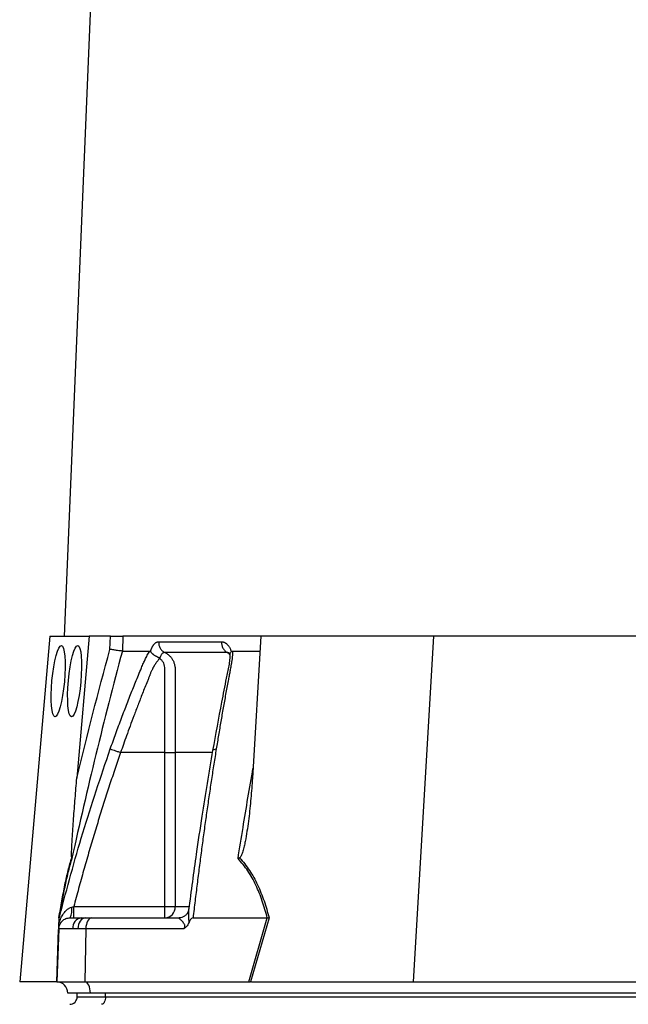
# Model space of a CAD drawing. Header units: millimetres. Extents: x 540 to 1430, y 615 to 2661.
# Tile 6 of 12: x 821 to 982, y 1114 to 1376. Entities that reach past the tile are written whole.
import ezdxf

# ---------------------------------------------------------------- set-up
doc = ezdxf.new("R2010")
doc.units = ezdxf.units.MM

msp = doc.modelspace()

# ---------------------------------------------------------------- linework, layer by layer
at = {"color": 7, "linetype": 'Continuous', "lineweight": 25}
for p, q in [((863.63, 1953.86), (832.39, 1211.91)), ((828.66, 1211.91), (820.61, 1119.91)), ((828.66, 1211.91), (839.11, 1211.91)), ((839.11, 1211.91), (835.81, 1174.12)), ((844.72, 1211.91), (839.11, 1211.91)), ((844.59, 1208.36), (844.72, 1211.91)), ((848.04, 1211.91), (847.9, 1207.91)), ((884.71, 1211.91), (848.04, 1211.91)), ((884.71, 1211.91), (882.49, 1174.12)), ((930.65, 1211.91), (884.71, 1211.91)), ((930.65, 1211.91), (925.24, 1119.91)), ((988.4, 1211.91), (930.65, 1211.91)), ((855.39, 1207.78), (855.43, 1207.91)), ((876.84, 1207.91), (876.89, 1207.78)), ((877.19, 1207.91), (884.48, 1207.91)), ((859.24, 1180.91), (847.44, 1180.91)), ((859.24, 1139.91), (859.24, 1180.91)), ((861.93, 1180.91), (861.93, 1139.91)), ((834.98, 1139.91), (859.24, 1139.91)), ((859.24, 1136.91), (859.24, 1139.91)), ((859.24, 1139.91), (861.93, 1139.91)), ((831.1, 1136.91), (831.25, 1137.47)), ((831.18, 1137.22), (831.1, 1136.89)), ((833.99, 1136.91), (836.97, 1136.91)), ((836.97, 1136.91), (838.02, 1136.91)), ((838.02, 1136.91), (839.7, 1136.91)), ((839.7, 1136.91), (863.02, 1136.91)), ((866.7, 1136.91), (886.43, 1136.91)), ((881.52, 1119.91), (886.45, 1136.91)), ((886.92, 1136.93), (881.99, 1119.91)), ((830.99, 1134.02), (830.5, 1119.91)), ((834.75, 1134.02), (830.99, 1134.02)), ((836.08, 1134.02), (834.75, 1134.02)), ((838.2, 1134.02), (836.08, 1134.02)), ((838.2, 1134.02), (837.95, 1119.91)), ((864.23, 1134.02), (838.2, 1134.02)), ((830.4, 1119.91), (820.61, 1119.91)), ((830.5, 1119.91), (837.95, 1119.91)), ((837.95, 1119.91), (881.52, 1119.91)), ((882.23, 1119.91), (925.24, 1119.91)), ((925.24, 1119.91), (985.77, 1119.91)), ((839.4, 1116.91), (833.4, 1116.91)), ((835.9, 1115.91), (835.9, 1116.91)), ((1084.4, 1116.91), (839.4, 1116.91)), ((843.4, 1115.91), (843.4, 1116.91)), ((835.9, 1115.91), (843.4, 1115.91)), ((843.4, 1115.91), (1082.9, 1115.91))]:
    msp.add_line(p, q, dxfattribs=at)
at = {"color": 8, "linetype": 'Continuous', "lineweight": 25}
for p, q in [((861.93, 1139.91), (865.5, 1139.91)), ((830.45, 1119.91), (830.94, 1133.85))]:
    msp.add_line(p, q, dxfattribs=at)
at = {"color": 7, "linetype": 'Continuous', "lineweight": 25, "flags": 128}
for points in [[(838.02, 1136.91), (837.65, 1136.86), (837.29, 1136.69), (836.96, 1136.43), (836.67, 1136.07), (836.43, 1135.63), (836.25, 1135.13), (836.13, 1134.59), (836.08, 1134.02)], [(839.7, 1136.91), (839.41, 1136.86), (839.13, 1136.69), (838.88, 1136.43), (838.65, 1136.07), (838.47, 1135.63), (838.33, 1135.13), (838.23, 1134.59), (838.2, 1134.02)], [(839.4, 1116.91), (839.37, 1117.48), (839.29, 1118.03), (839.16, 1118.54), (838.98, 1118.99), (838.76, 1119.37), (838.51, 1119.65), (838.24, 1119.83), (837.95, 1119.91)], [(843.4, 1115.91), (843.38, 1115.52), (843.32, 1115.15), (843.23, 1114.8), (843.1, 1114.5), (842.95, 1114.25), (842.78, 1114.06), (842.59, 1113.95), (842.4, 1113.91)]]:
    msp.add_lwpolyline(points, dxfattribs=at)
at = {"color": 7, "linetype": 'Continuous', "lineweight": 25}
for centre, radius, start, end in [((829.5, 1139.11), 5, 333.9401, 7.8241), ((859.08, 1139.76), 2.86, 273.3139, 2.9688), ((837.4, 1134.28), 2.67, 99.4576, 185.6665), ((830.4, 1116.91), 3, 88.9569, 90), ((830.4, 1116.91), 3, 0, 88), ((833.9, 1115.91), 2, 270, 0)]:
    msp.add_arc(centre, radius, start, end, dxfattribs=at)
for centre in [(830.84, 1199.91), (835.21, 1199.91)]:
    msp.add_ellipse(centre, major_axis=(0.85, 9.5), ratio=0.173383, dxfattribs=at)
msp.add_ellipse((880.9, 1116.91), major_axis=(13.24, 0.32), ratio=0.225259, start_param=1.464851, end_param=1.483057, dxfattribs=at)
for points, knots in [([(844.72, 1211.91), (845.06, 1211.91), (845.4, 1211.91), (846.09, 1211.91), (846.41, 1211.91), (846.87, 1211.91), (847.01, 1211.91), (847.27, 1211.91), (847.4, 1211.91), (847.74, 1211.91), (847.92, 1211.91), (848.04, 1211.91)], [0, 0, 0, 0, 0.25, 0.25, 0.5, 0.5, 0.625, 0.625, 0.75, 0.75, 1, 1, 1, 1]), ([(847.91, 1207.91), (845.45, 1198.76), (843.11, 1189.58), (838.63, 1171.16), (836.5, 1161.93), (834.47, 1152.67)], [0, 0, 0, 0, 0.5, 0.5, 1, 1, 1, 1]), ([(847.9, 1207.91), (847.78, 1207.92), (847.6, 1207.94), (847.15, 1207.99), (846.88, 1208.03), (846.43, 1208.09), (846.27, 1208.11), (845.95, 1208.16), (845.78, 1208.18), (845.44, 1208.23), (845.27, 1208.26), (844.93, 1208.31), (844.76, 1208.33), (844.59, 1208.36)], [0, 0, 0, 0, 0.25, 0.25, 0.5, 0.5, 0.625, 0.625, 0.75, 0.75, 0.875, 0.875, 1, 1, 1, 1]), ([(844.69, 1181.87), (844.94, 1182.56), (845.42, 1183.93), (846.17, 1185.98), (846.92, 1188.02), (847.67, 1190.04), (848.66, 1192.66), (849.9, 1195.86), (851.16, 1199.01), (852.19, 1201.53), (852.81, 1203.02), (853.25, 1204.08), (853.51, 1204.68), (853.74, 1205.19), (853.98, 1205.7), (854.24, 1206.22), (854.54, 1206.79), (854.85, 1207.36), (855.06, 1207.73), (855.17, 1207.91)], [0, 0, 0, 0, 0.0777766, 0.1551997, 0.2322716, 0.3089948, 0.3853718, 0.5305262, 0.6744738, 0.7474235, 0.8196146, 0.8463831, 0.8697605, 0.889755, 0.9063828, 0.929523, 0.9527995, 0.9762724, 1, 1, 1, 1]), ([(855.17, 1207.91), (855.19, 1207.91), (855.22, 1207.91), (855.27, 1207.89), (855.31, 1207.86), (855.35, 1207.83), (855.38, 1207.79), (855.39, 1207.78)], [0, 0, 0, 0, 0.212576, 0.416535, 0.614103, 0.807726, 1, 1, 1, 1]), ([(855.43, 1207.91), (855.45, 1207.98), (855.49, 1208.11), (855.56, 1208.3), (855.64, 1208.49), (855.71, 1208.66), (855.79, 1208.83), (855.87, 1208.99), (855.95, 1209.15), (856.04, 1209.29), (856.13, 1209.43), (856.22, 1209.56), (856.32, 1209.68), (856.41, 1209.79), (856.55, 1209.93), (856.71, 1210.08), (856.92, 1210.21), (857.12, 1210.31), (857.33, 1210.37), (857.48, 1210.38), (857.55, 1210.38)], [0, 0, 0, 0, 0.044249, 0.088103, 0.131644, 0.174955, 0.21812, 0.261226, 0.304357, 0.347601, 0.391041, 0.434763, 0.478847, 0.523375, 0.568424, 0.654803, 0.740537, 0.826241, 0.912528, 1, 1, 1, 1]), ([(857.55, 1210.38), (857.54, 1210.1), (857.57, 1209.8), (857.7, 1209.22), (857.82, 1208.93), (858.11, 1208.41), (858.3, 1208.18), (858.71, 1207.79), (858.94, 1207.63), (859.17, 1207.52)], [0, 0, 0, 0, 0.25, 0.25, 0.5, 0.5, 0.75, 0.75, 1, 1, 1, 1]), ([(877.19, 1207.91), (877.19, 1207.81), (877.19, 1207.6), (877.18, 1207.28), (877.17, 1206.97), (877.16, 1206.65), (877.13, 1206.33), (877.1, 1206.01), (877.07, 1205.68), (877.03, 1205.36), (876.96, 1204.94), (876.86, 1204.35), (876.7, 1203.49), (876.5, 1202.44), (876.27, 1201.23), (875.89, 1199.21), (875.37, 1196.39), (874.72, 1192.79), (874.09, 1189.17), (873.48, 1185.54), (873.08, 1183.1), (872.88, 1181.87)], [0, 0, 0, 0, 0.0134228, 0.0267382, 0.0399565, 0.0530881, 0.0661437, 0.0791341, 0.0920702, 0.1049632, 0.1178244, 0.141662, 0.1728313, 0.2170572, 0.2634911, 0.3121266, 0.4491557, 0.58733, 0.7237611, 0.8613131, 1, 1, 1, 1]), ([(874.28, 1210.38), (874.27, 1210.1), (874.3, 1209.8), (874.42, 1209.22), (874.53, 1208.93), (874.8, 1208.41), (874.98, 1208.18), (875.36, 1207.79), (875.57, 1207.63), (875.79, 1207.52)], [0, 0, 0, 0, 0.25, 0.25, 0.5, 0.5, 0.75, 0.75, 1, 1, 1, 1]), ([(874.28, 1210.38), (874.32, 1210.38), (874.41, 1210.38), (874.55, 1210.36), (874.68, 1210.34), (874.81, 1210.31), (874.94, 1210.26), (875.06, 1210.21), (875.19, 1210.15), (875.31, 1210.07), (875.44, 1209.99), (875.6, 1209.87), (875.78, 1209.7), (876, 1209.47), (876.2, 1209.21), (876.38, 1208.93), (876.55, 1208.62), (876.71, 1208.28), (876.8, 1208.03), (876.84, 1207.91)], [0, 0, 0, 0, 0.043919, 0.087472, 0.13073, 0.173768, 0.216664, 0.259492, 0.30233, 0.345255, 0.388344, 0.431671, 0.51489, 0.596546, 0.677156, 0.757259, 0.837405, 0.91814, 1, 1, 1, 1]), ([(876.89, 1207.78), (876.9, 1207.79), (876.93, 1207.82), (876.98, 1207.85), (877.03, 1207.88), (877.08, 1207.9), (877.14, 1207.91), (877.17, 1207.91), (877.19, 1207.91)], [0, 0, 0, 0, 0.160202, 0.321039, 0.484027, 0.650625, 0.822199, 1, 1, 1, 1]), ([(857.74, 1205.88), (857.68, 1205.81), (857.56, 1205.67), (857.39, 1205.46), (857.22, 1205.24), (857.06, 1205.02), (856.9, 1204.8), (856.75, 1204.58), (856.61, 1204.36), (856.47, 1204.15), (856.34, 1203.93), (856.21, 1203.72), (856.1, 1203.51), (855.99, 1203.3), (855.86, 1203.06), (855.73, 1202.77), (855.58, 1202.44), (855.43, 1202.1), (855.3, 1201.77), (855.2, 1201.49), (855.11, 1201.25), (855.01, 1201.01), (854.89, 1200.7), (854.73, 1200.32), (854.39, 1199.48), (853.9, 1198.24), (853.26, 1196.64), (852.66, 1195.1), (851.9, 1193.11), (850.99, 1190.73), (849.97, 1187.99), (849.04, 1185.45), (848.21, 1183.11), (847.69, 1181.62), (847.44, 1180.91)], [0, 0, 0, 0, 0.010662, 0.021198, 0.031594, 0.041839, 0.051919, 0.061821, 0.071533, 0.08104, 0.09033, 0.099392, 0.108213, 0.116783, 0.125091, 0.138719, 0.152205, 0.165558, 0.178786, 0.1919, 0.198167, 0.207477, 0.219813, 0.235151, 0.25346, 0.319418, 0.382864, 0.443812, 0.502275, 0.618272, 0.726011, 0.825493, 0.916782, 1, 1, 1, 1]), ([(855.39, 1207.78), (855.41, 1207.75), (855.45, 1207.69), (855.52, 1207.6), (855.59, 1207.51), (855.68, 1207.43), (855.76, 1207.34), (855.85, 1207.26), (855.94, 1207.18), (856.03, 1207.11), (856.18, 1206.99), (856.39, 1206.84), (856.66, 1206.68), (856.91, 1206.53), (857.14, 1206.41), (857.35, 1206.31), (857.52, 1206.22), (857.66, 1206.15), (857.77, 1206.08), (857.83, 1206.03), (857.86, 1206.01)], [0, 0, 0, 0, 0.048652, 0.096489, 0.14339, 0.189242, 0.233941, 0.277392, 0.319512, 0.360225, 0.399465, 0.506174, 0.603082, 0.689684, 0.765815, 0.831582, 0.887296, 0.933441, 0.970686, 1, 1, 1, 1]), ([(859.17, 1207.52), (859.15, 1207.52), (859.09, 1207.52), (859.01, 1207.51), (858.92, 1207.49), (858.84, 1207.46), (858.76, 1207.42), (858.68, 1207.37), (858.6, 1207.31), (858.49, 1207.21), (858.34, 1207.04), (858.19, 1206.81), (858.07, 1206.57), (857.98, 1206.35), (857.92, 1206.17), (857.89, 1206.05), (857.88, 1206)], [0, 0, 0, 0, 0.053313, 0.106595, 0.159871, 0.213165, 0.266504, 0.319912, 0.373414, 0.427035, 0.564482, 0.685233, 0.789261, 0.876464, 0.946724, 1, 1, 1, 1]), ([(859.24, 1180.91), (859.24, 1185.14), (859.24, 1189.38), (859.24, 1195.72), (859.24, 1198.37), (859.24, 1201.28), (859.24, 1202.2), (859.24, 1202.6), (859.24, 1202.87), (859.24, 1203), (859.23, 1203.4), (859.2, 1203.66), (859.09, 1204.17), (859.01, 1204.42), (858.79, 1204.89), (858.65, 1205.12), (858.41, 1205.41), (858.32, 1205.51), (858.13, 1205.68), (858.02, 1205.75), (857.9, 1205.81)], [0, 0, 0, 0, 0.5, 0.5, 0.75, 0.8125, 0.84375, 0.859375, 0.859375, 0.875, 0.875, 0.90625, 0.90625, 0.9375, 0.9375, 0.96875, 0.96875, 0.984375, 0.984375, 1, 1, 1, 1]), ([(875.79, 1207.52), (875.07, 1207.52), (873.57, 1207.52), (871.43, 1207.52), (869.23, 1207.52), (867.77, 1207.52), (866.27, 1207.52), (864.85, 1207.52), (862.84, 1207.52), (860.99, 1207.52), (859.75, 1207.52), (859.17, 1207.52)], [0.7589111, 0.7589111, 0.7589111, 0.7589111, 0.7820302, 0.8131687, 0.8443073, 0.8754458, 0.8754458, 0.9065844, 0.9377229, 0.9688615, 0.9919807, 0.9919807, 0.9919807, 0.9919807]), ([(859.17, 1207.52), (859.42, 1207.41), (859.66, 1207.27), (860.12, 1206.95), (860.33, 1206.78), (860.72, 1206.38), (860.9, 1206.16), (861.21, 1205.7), (861.35, 1205.45), (861.59, 1204.94), (861.68, 1204.66), (861.83, 1204.11), (861.88, 1203.83), (861.92, 1203.4), (861.92, 1203.25), (861.93, 1202.96), (861.92, 1202.82), (861.92, 1202.38), (861.93, 1199.77), (861.93, 1197.16), (861.93, 1190.2), (861.93, 1185.55), (861.93, 1180.91)], [0, 0, 0, 0, 0.03125, 0.03125, 0.0625, 0.0625, 0.09375, 0.09375, 0.125, 0.125, 0.15625, 0.15625, 0.1875, 0.1875, 0.203125, 0.203125, 0.21875, 0.21875, 0.25, 0.5, 0.5, 1, 1, 1, 1]), ([(876.48, 1207.17), (876.48, 1206.66), (876.47, 1205.67), (876.13, 1203.48), (875.52, 1200.73), (874.9, 1197.51), (873.65, 1191.11), (872.69, 1185.73), (871.92, 1181.43)], [0, 0, 0, 0, 0.070619, 0.136083, 0.264009, 0.386701, 0.509381, 1, 1, 1, 1]), ([(876.2, 1207.41), (876.19, 1207.42), (876.17, 1207.43), (876.33, 1207.18), (876.43, 1206.97), (876.46, 1206.85), (876.47, 1206.84)], [0, 0, 0, 0, 0.329075, 0.738522, 0.993128, 1, 1, 1, 1]), ([(876.51, 1206.9), (876.51, 1207.03), (876.51, 1207.32), (876.75, 1207.61), (876.89, 1207.78)], [0, 0, 0, 0, 0.447464, 1, 1, 1, 1]), ([(844.69, 1181.87), (844.76, 1181.85), (844.88, 1181.81), (845.22, 1181.69), (845.44, 1181.61), (845.95, 1181.43), (846.24, 1181.33), (846.85, 1181.12), (847.15, 1181.01), (847.44, 1180.91)], [0, 0, 0, 0, 0.25, 0.25, 0.5, 0.5, 0.75, 0.75, 1, 1, 1, 1]), ([(872.88, 1181.87), (872.77, 1181.2), (872.56, 1179.86), (872.24, 1177.84), (871.92, 1175.8), (871.61, 1173.75), (871.3, 1171.69), (870.99, 1169.61), (870.69, 1167.52), (870.38, 1165.42), (870.08, 1163.31), (869.79, 1161.18), (869.49, 1159.04), (869.2, 1156.88), (868.92, 1154.72), (868.63, 1152.54), (868.35, 1150.34), (868.07, 1148.14), (867.79, 1145.92), (867.51, 1143.68), (867.24, 1141.44), (866.97, 1139.18), (866.79, 1137.67), (866.7, 1136.91)], [0, 0, 0, 0, 0.045336, 0.090894, 0.136674, 0.182678, 0.228907, 0.275362, 0.322044, 0.368954, 0.416093, 0.463462, 0.511063, 0.558896, 0.606962, 0.655262, 0.703798, 0.752569, 0.801578, 0.850824, 0.900309, 0.950034, 1, 1, 1, 1]), ([(847.44, 1180.91), (847.2, 1180.2), (846.7, 1178.78), (845.97, 1176.63), (845.24, 1174.46), (844.52, 1172.28), (843.8, 1170.08), (843.09, 1167.86), (842.39, 1165.62), (841.69, 1163.37), (840.99, 1161.1), (840.3, 1158.82), (839.62, 1156.51), (838.94, 1154.19), (838.27, 1151.85), (837.6, 1149.5), (836.93, 1147.13), (836.28, 1144.74), (835.62, 1142.33), (835.2, 1140.72), (834.98, 1139.91)], [0, 0, 0, 0, 0.052635, 0.105608, 0.158921, 0.212573, 0.266566, 0.320902, 0.37558, 0.430604, 0.485973, 0.541688, 0.597751, 0.654162, 0.710923, 0.768034, 0.825496, 0.883311, 0.941478, 1, 1, 1, 1]), ([(859.24, 1180.91), (859.8, 1180.91), (860.35, 1180.91), (861.3, 1180.91), (861.68, 1180.91), (861.93, 1180.91)], [0, 0, 0, 0, 0.5, 0.5, 1, 1, 1, 1]), ([(871.92, 1181.43), (870.94, 1175.62), (869.41, 1166.49), (867.3, 1152.36), (866.19, 1144.04), (865.54, 1139.1)], [0, 0, 0, 0, 0.416032, 0.653325, 1, 1, 1, 1]), ([(834.44, 1152.91), (834.43, 1152.96), (834.42, 1153.04), (834.41, 1153.21), (834.41, 1153.31), (834.4, 1153.6), (834.4, 1153.81), (834.41, 1154.44), (834.43, 1154.87), (834.47, 1155.74), (834.49, 1156.18), (834.53, 1157.07), (834.56, 1157.51), (834.64, 1158.85), (834.69, 1159.74), (834.81, 1161.53), (834.88, 1162.42), (835.07, 1165.11), (835.21, 1166.91), (835.5, 1170.51), (835.65, 1172.31), (835.81, 1174.12)], [0, 0, 0, 0, 0.015625, 0.015625, 0.03125, 0.03125, 0.0625, 0.0625, 0.125, 0.125, 0.1875, 0.1875, 0.25, 0.25, 0.375, 0.375, 0.5, 0.5, 0.75, 0.75, 1, 1, 1, 1]), ([(882.49, 1174.12), (882.38, 1172.31), (882.25, 1170.51), (881.93, 1166.91), (881.74, 1165.11), (881.4, 1162.41), (881.28, 1161.52), (881.01, 1159.72), (880.87, 1158.83), (880.62, 1157.5), (880.53, 1157.05), (880.34, 1156.17), (880.24, 1155.73), (880.01, 1154.86), (879.89, 1154.43), (879.66, 1153.8), (879.57, 1153.59), (879.42, 1153.3), (879.37, 1153.21), (879.25, 1153.04), (879.18, 1152.96), (879.09, 1152.91)], [0, 0, 0, 0, 0.25, 0.25, 0.5, 0.5, 0.625, 0.625, 0.75, 0.75, 0.8125, 0.8125, 0.875, 0.875, 0.9375, 0.9375, 0.96875, 0.96875, 0.984375, 0.984375, 1, 1, 1, 1]), ([(831.05, 1136.93), (831.29, 1138.47), (831.54, 1139.98), (831.94, 1142.17), (832.07, 1142.9), (832.35, 1144.32), (832.49, 1145.01), (832.91, 1147.05), (833.2, 1148.34), (833.66, 1150.15), (833.81, 1150.74), (834.12, 1151.86), (834.28, 1152.4), (834.44, 1152.91)], [0, 0, 0, 0, 0.25, 0.25, 0.375, 0.375, 0.5, 0.5, 0.75, 0.75, 0.875, 0.875, 1, 1, 1, 1]), ([(879.09, 1152.91), (879.57, 1152.4), (880.02, 1151.86), (880.89, 1150.74), (881.31, 1150.15), (882.51, 1148.34), (883.22, 1147.05), (884.19, 1145.01), (884.49, 1144.32), (885.06, 1142.9), (885.33, 1142.17), (886.09, 1139.98), (886.53, 1138.47), (886.92, 1136.93)], [0, 0, 0, 0, 0.125, 0.125, 0.25, 0.25, 0.5, 0.5, 0.625, 0.625, 0.75, 0.75, 1, 1, 1, 1]), ([(834.47, 1152.67), (834.15, 1151.67), (833.84, 1150.57), (833.25, 1148.21), (832.96, 1146.95), (832.53, 1144.94), (832.39, 1144.25), (832.12, 1142.84), (831.99, 1142.12), (831.59, 1139.94), (831.34, 1138.44), (831.1, 1136.91)], [0, 0, 0, 0, 0.25, 0.25, 0.5, 0.5, 0.625, 0.625, 0.75, 0.75, 1, 1, 1, 1]), ([(886.43, 1136.91), (886.05, 1138.44), (885.62, 1139.94), (884.87, 1142.12), (884.6, 1142.84), (884.03, 1144.25), (883.73, 1144.94), (882.77, 1146.95), (882.07, 1148.21), (880.49, 1150.57), (879.62, 1151.67), (878.67, 1152.67)], [0, 0, 0, 0, 0.25, 0.25, 0.375, 0.375, 0.5, 0.5, 0.75, 0.75, 1, 1, 1, 1]), ([(831.05, 1135.5), (831.2, 1135.97), (831.38, 1136.41), (831.79, 1137.26), (832.02, 1137.67), (832.56, 1138.43), (832.86, 1138.79), (833.39, 1139.25), (833.58, 1139.4), (833.99, 1139.63), (834.21, 1139.73), (834.46, 1139.79)], [0, 0, 0, 0, 0.25, 0.25, 0.5, 0.5, 0.75, 0.75, 0.875, 0.875, 1, 1, 1, 1]), ([(834.98, 1136.91), (834.98, 1136.91), (834.98, 1136.99), (834.98, 1137.29), (834.98, 1137.51), (834.98, 1138.07), (834.98, 1138.4), (834.98, 1139.13), (834.98, 1139.52), (834.98, 1139.91)], [0, 0, 0, 0, 0.25, 0.25, 0.5, 0.5, 0.75, 0.75, 1, 1, 1, 1]), ([(865.49, 1139.03), (865.47, 1138.9), (865.43, 1138.6), (865.1, 1137.95), (864.49, 1137.35), (863.76, 1136.99), (863.18, 1136.89), (862.99, 1136.91), (862.97, 1136.92)], [0, 0, 0, 0, 0.137032, 0.338566, 0.56125, 0.79061, 0.980233, 1, 1, 1, 1]), ([(865.58, 1139.42), (865.58, 1139.42), (865.57, 1139.39), (865.55, 1139.29), (865.54, 1139.17), (865.53, 1139.1)], [0, 0, 0, 0, 0.012098, 0.366126, 1, 1, 1, 1]), ([(830.99, 1134.02), (831.01, 1134.36), (831.08, 1134.73), (831.39, 1135.45), (831.62, 1135.79), (832.2, 1136.35), (832.55, 1136.57), (833.27, 1136.85), (833.65, 1136.91), (833.99, 1136.91)], [0, 0, 0, 0, 0.25, 0.25, 0.5, 0.5, 0.75, 0.75, 1, 1, 1, 1]), ([(830.99, 1134.02), (831, 1134.06), (831, 1134.1), (831, 1134.19), (831, 1134.23), (831.01, 1134.38), (831.01, 1134.49), (831.02, 1134.74), (831.03, 1134.88), (831.04, 1135.18), (831.04, 1135.34), (831.05, 1135.5)], [0, 0, 0, 0, 0.125, 0.125, 0.25, 0.25, 0.5, 0.5, 0.75, 0.75, 1, 1, 1, 1]), ([(831.05, 1135.5), (831.06, 1135.81), (831.07, 1136.11), (831.08, 1136.51), (831.09, 1136.63), (831.09, 1136.78), (831.09, 1136.83), (831.1, 1136.89), (831.1, 1136.91), (831.1, 1136.91)], [0, 0, 0, 0, 0.5, 0.5, 0.75, 0.75, 0.875, 0.875, 1, 1, 1, 1]), ([(864.23, 1134.02), (864.3, 1134.11), (864.37, 1134.22), (864.48, 1134.45), (864.51, 1134.57), (864.53, 1134.82), (864.52, 1134.93), (864.45, 1135.14), (864.41, 1135.23), (864.26, 1135.48), (864.15, 1135.62), (863.92, 1135.88), (863.8, 1136), (863.47, 1136.32), (863.27, 1136.51), (863.06, 1136.73), (863.01, 1136.79), (862.97, 1136.86), (862.97, 1136.88), (862.98, 1136.9), (862.99, 1136.91), (863.02, 1136.91)], [0, 0, 0, 0, 0.0625, 0.0625, 0.125, 0.125, 0.1875, 0.1875, 0.25, 0.25, 0.375, 0.375, 0.5, 0.5, 0.75, 0.75, 0.875, 0.875, 0.9375, 0.9375, 1, 1, 1, 1]), ([(865.54, 1135.5), (865.47, 1135.34), (865.4, 1135.18), (865.22, 1134.89), (865.12, 1134.75), (864.89, 1134.5), (864.77, 1134.38), (864.51, 1134.19), (864.37, 1134.1), (864.23, 1134.02)], [0, 0, 0, 0, 0.25, 0.25, 0.5, 0.5, 0.75, 0.75, 1, 1, 1, 1]), ([(866.7, 1136.91), (866.55, 1136.91), (866.41, 1136.84), (866.17, 1136.64), (866.07, 1136.51), (865.89, 1136.24), (865.81, 1136.1), (865.66, 1135.81), (865.6, 1135.65), (865.54, 1135.5)], [0, 0, 0, 0, 0.25, 0.25, 0.5, 0.5, 0.75, 0.75, 1, 1, 1, 1])]:
    msp.add_open_spline(points, degree=3, knots=knots, dxfattribs=at)
for points in [[(835.81, 1174.12), (838.55, 1185.58), (841.47, 1197), (844.59, 1208.36)], [(847.91, 1207.91), (849.02, 1207.91), (851.34, 1207.91), (853.86, 1207.91), (855.17, 1207.91)], [(857.55, 1210.38), (862.49, 1210.38), (868.09, 1210.38), (874.28, 1210.38)], [(834.44, 1152.91), (834.46, 1152.83), (834.47, 1152.75), (834.47, 1152.67)], [(879.09, 1152.91), (878.96, 1152.83), (878.82, 1152.75), (878.67, 1152.67)], [(834.46, 1139.79), (834.63, 1139.83), (834.81, 1139.87), (834.98, 1139.91)], [(886.45, 1136.91), (886.44, 1136.91), (886.44, 1136.91), (886.43, 1136.91)], [(886.45, 1136.91), (886.61, 1136.92), (886.77, 1136.92), (886.92, 1136.93)], [(881.52, 1119.91), (881.69, 1119.91), (881.84, 1119.91), (881.99, 1119.91)]]:
    msp.add_open_spline(points, degree=3, dxfattribs=at)
at = {"color": 8, "linetype": 'Continuous', "lineweight": 25}
for points, knots in [([(876.28, 1207.36), (876.22, 1207.4), (876.06, 1207.52), (875.9, 1207.52), (875.79, 1207.52)], [0, 0, 0, 0, 0.353912, 1, 1, 1, 1]), ([(876.37, 1207.07), (876.33, 1207.12), (876.16, 1207.32), (875.95, 1207.44), (875.79, 1207.52)], [0, 0, 0, 0, 0.259429, 1, 1, 1, 1]), ([(831.25, 1137.47), (833.23, 1144.85), (837.22, 1159.8), (842.18, 1174.45), (844.69, 1181.87)], [0, 0, 0, 0, 0.493573, 1, 1, 1, 1]), ([(871.96, 1181.42), (871.95, 1181.45), (871.94, 1181.59), (872.24, 1181.76), (872.67, 1181.84), (872.88, 1181.87)], [0, 0, 0, 0, 0.149795, 0.586866, 1, 1, 1, 1]), ([(871.84, 1180.91), (871.07, 1180.91), (867.43, 1180.91), (864.36, 1180.91), (861.93, 1180.91)], [0, 0, 0, 0, 0.2108, 1, 1, 1, 1]), ([(878.67, 1152.67), (879.11, 1155.43), (880.38, 1163.45), (881.75, 1171.45), (882.64, 1176.7)], [0, 0, 0, 0, 0.34319, 1, 1, 1, 1]), ([(865.53, 1139.1), (865.5, 1138.89), (865.42, 1138.22), (865.52, 1137.04), (865.55, 1136), (865.54, 1135.58), (865.54, 1135.5)], [0, 0, 0, 0, 0.216223, 0.703231, 0.941724, 1, 1, 1, 1])]:
    msp.add_open_spline(points, degree=3, knots=knots, dxfattribs=at)

doc.saveas('drawing.dxf')
